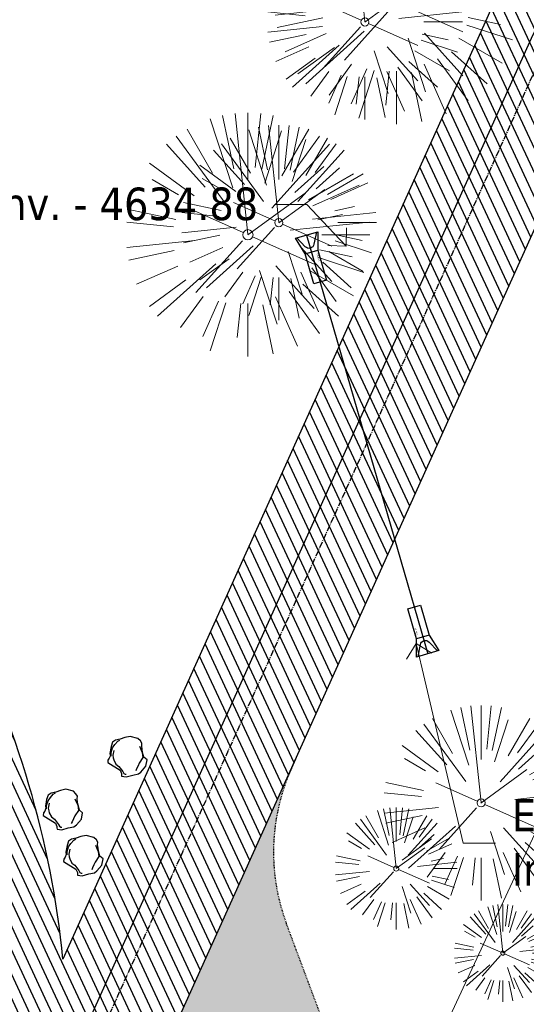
# Model space of a CAD drawing. Header units: feet. Extents: x 1134296 to 1140710, y 647902 to 649877.
# Tile 45 of 66: x 1134965 to 1135027, y 648787 to 648909. Entities that reach past the tile are written whole.
import ezdxf
from ezdxf import colors
from ezdxf.entities.mleader import LeaderData, LeaderLine
from ezdxf.lldxf.tags import DXFTag
from ezdxf.math import Vec2, Vec3

# ---------------------------------------------------------------- set-up
doc = ezdxf.new("R2010")
doc.units = ezdxf.units.FT
doc.header["$MEASUREMENT"] = 0
doc.linetypes.add('CENTER2', pattern=[1.125, 0.75, -0.125, 0.125, -0.125])
doc.linetypes.add('RAD', pattern=[0.13, 0.08, -0.05])
for name, color, linetype in [('C-PRKG-ASPH', 5, 'Continuous'), ('C-PRKG-GRVL', 8, 'Continuous'), ('C-ROAD-ASPHALT', 1, 'Continuous'), ('C-ROAD-CNTR', 1, 'CENTER2'), ('C-ROAD-GRVL', 1, 'RAD'), ('C-UTIL-STRM-PIPE', 210, 'Continuous'), ('C-UTIL-STRM-STRC', 210, 'Continuous'), ('C-UTIL-WATER-MEP', 7, 'WATER (.5x)'), ('G-TEXT-ST02', 2, 'Continuous'), ('G-XREF', 7, 'Continuous'), ('L-BARRIERROCK', 6, 'Continuous')]:
    doc.layers.add(name, color=color, linetype=linetype)
for name, color, linetype, lineweight in [('V-ANNO-TEXT', 8, 'Continuous', 13), ('V-SITE-VEGE', 8, 'Continuous', 18), ('V-UTIL-WATR-LINE', 8, 'WATER', 15)]:
    doc.layers.add(name, color=color, linetype=linetype, lineweight=lineweight)
doc.styles.add('SEI-Dim & Leader', font='tahoma.ttf')
doc.styles.get("Standard").update_dxf_attribs({"font": 'arial.ttf'})
tags = doc.linetypes.add('WATER', pattern='A,1.5,-0.2,["W",Standard,S=0.08,R=0,X=-0.1,Y=-0.04],-0.05', length=1.75).pattern_tags.tags
tags[6] = DXFTag(74, 10)
tags = doc.linetypes.add('WATER (.5x)', pattern='A,0.75,-0.2,["W",Standard,S=0.08,R=0,X=-0.1,Y=-0.04],-0.05', length=1).pattern_tags.tags
tags[6] = DXFTag(74, 10)
pattern_1 = [(115, (0, 0), (-1.132884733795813, -0.5282728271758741), [])]

# ---------------------------------------------------------------- blocks, each defined once
blk = doc.blocks.new('V-SITE-VEGE-Coniferious Tree 2')
at = {"color": 0, "linetype": 'ByBlock'}
for p, q in [((-0.0574950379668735, 0.2703678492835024), (-0.1039851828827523, 0.4890788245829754)), ((-0.0003172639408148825, 0.0025937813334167), (-0.05229705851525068, 0.4972664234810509)), ((-3.601054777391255e-05, 0.2219193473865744), (-3.601054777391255e-05, 0.5000060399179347)), ((0.02890183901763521, 0.2753366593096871), (0.05222503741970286, 0.4972664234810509)), ((0.0571938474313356, 0.2692740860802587), (0.1039131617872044, 0.4890788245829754)), ((-0.06264093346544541, 0.1926377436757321), (-0.1545378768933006, 0.4755369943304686)), ((-0.07913071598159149, 0.1088658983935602), (-0.2939353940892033, 0.4045257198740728)), ((-0.1460065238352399, 0.2528363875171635), (-0.2500390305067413, 0.4330260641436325)), ((0.06850648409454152, 0.2109817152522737), (0.1382469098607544, 0.425630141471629)), ((0.139142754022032, 0.2410654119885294), (0.2499670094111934, 0.4330260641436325)), ((0.1868724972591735, 0.2572635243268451), (0.2938633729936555, 0.4045257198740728)), ((-0.1756943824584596, 0.1950752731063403), (-0.3346129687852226, 0.3715878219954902)), ((0.09777767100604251, 0.108636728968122), (0.3345409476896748, 0.3715878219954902)), ((-0.2201011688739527, 0.1598873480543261), (-0.4045617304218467, 0.2938993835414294)), ((0.1919663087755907, 0.1728666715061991), (0.3115823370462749, 0.2805763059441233)), ((0.2487690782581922, 0.143647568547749), (0.4329900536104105, 0.2500030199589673)), ((-0.2844040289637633, 0.1641894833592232), (-0.393144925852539, 0.2269610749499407)), ((0.2658942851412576, 0.1183972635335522), (0.4567507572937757, 0.2033670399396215)), ((-0.0009318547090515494, -0.0006770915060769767), (0.2349564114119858, 0.1707208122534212)), ((-0.2961437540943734, 0.06292784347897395), (-0.4891148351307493, 0.1039491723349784)), ((-0.01992166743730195, 0.008854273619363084), (-0.2318825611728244, 0.1032199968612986)), ((0.2872695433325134, 0.06106323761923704), (0.3884790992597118, 0.08257391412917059)), ((-0.3060292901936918, 0.03215663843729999), (-0.4973024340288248, 0.05226104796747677)), ((0.173080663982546, 0.01818771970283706), (0.497230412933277, 0.05226104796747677)), ((0.3024988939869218, 0), (0.4999700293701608, 0)), ((-0.2182782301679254, -0.02292736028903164), (-0.4973024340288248, -0.05226104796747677)), ((-0.02300503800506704, -0.02554197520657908), (-0.2137781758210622, -0.2373882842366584)), ((0.01849546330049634, -0.008260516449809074), (0.2719985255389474, -0.1211160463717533)), ((-0.302185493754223, -0.0642195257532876), (-0.4891148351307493, -0.1039491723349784)), ((0.2936342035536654, -0.06241742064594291), (0.4274066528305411, -0.09084484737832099)), ((-0.1320480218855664, -0.1188660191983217), (-0.3716238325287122, -0.3345769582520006)), ((0.2891445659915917, -0.09395946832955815), (0.4755009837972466, -0.1545018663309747)), ((-0.2881436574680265, -0.1282723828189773), (-0.4568227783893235, -0.2033670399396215)), ((0.04781873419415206, -0.1473038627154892), (0.1192466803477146, -0.3671294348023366)), ((0.1143820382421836, -0.1271057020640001), (0.2718110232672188, -0.301920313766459)), ((0.2555295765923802, -0.1475434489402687), (0.4329900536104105, -0.2500030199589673)), ((-0.254528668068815, -0.1848980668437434), (-0.4045617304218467, -0.2938993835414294)), ((0.1688618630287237, -0.2324611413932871), (0.2938633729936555, -0.4045257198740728)), ((0.2253521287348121, -0.2029399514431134), (0.3715518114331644, -0.3345769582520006)), ((-0.1842986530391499, -0.2536176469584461), (-0.2766747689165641, -0.3807650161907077)), ((-0.1213812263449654, -0.2725449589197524), (-0.1855903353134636, -0.4167758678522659)), ((-0.09098502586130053, -0.2799408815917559), (-0.1545378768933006, -0.4755369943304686)), ((-0.02966136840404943, -0.2817638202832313), (-0.04434904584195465, -0.4216092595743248)), ((-3.601054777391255e-05, -0.2817638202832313), (-3.601054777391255e-05, -0.5000060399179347)), ((0.1131111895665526, -0.2541280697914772), (0.2033310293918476, -0.4567867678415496)), ((0.06104806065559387, -0.2873055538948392), (0.1039131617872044, -0.4890788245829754))]:
    blk.add_line(p, q, dxfattribs=at)
blk.add_circle((-3.601054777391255e-05, 0), 0.02083358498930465)
blk = doc.blocks.new('_Open90')
at = {"color": 0, "linetype": 'ByBlock', "lineweight": -2}
for p, q in [((-0.5, 0.5), (0, 0)), ((0, 0), (-1, 0)), ((0, 0), (-0.5, -0.5))]:
    blk.add_line(p, q, dxfattribs=at)
blk = doc.blocks.new("5'_BarrierRock")
at = {"layer": 'L-BARRIERROCK', "flags": 128}
for points in [[(3.796977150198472, 25.21031587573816), (-3.971151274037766, 23.41838866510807), (-10.84293678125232, 21.02912666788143), (-17.7147222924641, 19.53586684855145), (-22.19627771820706, 16.54930863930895), (-24.28770915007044, 10.27760197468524), (-26.0803419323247, 0.1233349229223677), (-25.48279766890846, -2.863184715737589), (-26.97668484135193, -7.044335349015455), (-29.06806322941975, -9.732226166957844), (-29.36686187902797, -13.31608058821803), (-11.14168239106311, -24.66494006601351), (-9.05030400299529, -29.74205430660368), (-9.05030400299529, -31.53398151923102), (-8.751505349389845, -33.62457612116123), (-1.87971984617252, -34.52053972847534), (7.680988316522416, -31.83264891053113), (16.04666099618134, -30.04072169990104), (19.63192655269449, -27.3528308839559), (27.10125632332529, -18.69186222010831), (28.89388910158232, -9.433597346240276), (24.11353502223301, -5.551075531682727), (22.02210359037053, 1.616633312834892), (21.42455933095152, 6.096412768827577), (20.82701507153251, 11.17356558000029), (21.12581372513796, 15.05604882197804), (19.03438229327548, 18.63990324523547), (15.15031808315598, 22.22375766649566), (3.796977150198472, 25.21031587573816)], [(-24.28770915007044, -3.759148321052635), (-24.28770915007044, 1.317965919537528), (-22.19627771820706, 8.187007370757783), (-18.61101215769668, 13.26412161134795), (-14.42820234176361, 18.04260703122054), (-11.44048104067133, 19.83453424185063)], [(-20.40364493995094, 4.603152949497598), (-21.8975321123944, -2.56455589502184), (-21.29998785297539, -6.447039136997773), (-20.40364493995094, -9.433597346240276), (-17.11717803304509, -15.70534258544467), (-12.93431516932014, -18.99052961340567), (-6.958872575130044, -26.75553466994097), (-5.46498540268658, -29.44342548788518), (-3.373607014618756, -30.63801791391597), (-1.87971984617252, -30.63801791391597)], [(17.54049512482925, 10.8748981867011), (21.62729471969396, 1.526720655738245), (22.61964785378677, -6.148371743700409), (17.24174951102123, -14.21204419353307), (15.44911673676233, -18.39319482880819), (13.35768530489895, -22.87301285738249), (12.1625967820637, -25.56090367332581)]]:
    blk.add_lwpolyline(points, dxfattribs=at)
blk = doc.blocks.new('*U1386')
at = {"flags": 128}
blk.add_lwpolyline([(-0.1771046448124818, -2.31034417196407), (-1.38081670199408, -0.399689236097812), (1.380816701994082, 0.3996892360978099), (1.383818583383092, -1.85852155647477)], dxfattribs=at)
blk.add_lwpolyline([(1.200710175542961, 0.3475558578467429), (0.9077532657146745, -1.138492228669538, -0.609256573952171), (-0.1592595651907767, -1.447348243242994), (-1.200710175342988, -0.3475558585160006)], format="xyb", dxfattribs=at)
blk.add_lwpolyline([(2.448729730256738, -5.53749753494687), (0.8878065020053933, -5.989320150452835), (-0.1771046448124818, -2.31034417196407), (1.383818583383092, -1.85852155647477)], close=True, dxfattribs=at)
at = {"layer": 'Defpoints'}
blk.add_text('15" FES', height=0.1999999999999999, rotation=106.1174161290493, dxfattribs=at).set_placement((1.686567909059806, -3.212698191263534))
blk = doc.blocks.new('*U1384')
at = {"flags": 128}
blk.add_lwpolyline([(-2.448729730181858, 5.537497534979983), (-0.8878065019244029, 5.989320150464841), (0.1771046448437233, 2.310344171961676), (-1.383818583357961, 1.858521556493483)], close=True, dxfattribs=at)
blk.add_lwpolyline([(0.1771046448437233, 2.310344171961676), (1.380816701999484, 0.3996892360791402), (-1.380816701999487, -0.3996892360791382), (-1.383818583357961, 1.858521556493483)], dxfattribs=at)
blk.add_lwpolyline([(-1.200710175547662, -0.3475558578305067), (-0.9077532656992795, 1.138492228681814, -0.609256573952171), (0.159259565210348, 1.44734824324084), (1.200710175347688, 0.3475558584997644)], format="xyb", dxfattribs=at)
at = {"layer": 'Defpoints'}
blk.add_text('15" FES', height=0.2, rotation=286.1174161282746, dxfattribs=at).set_placement((-1.686567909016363, 3.21269819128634))
blk = doc.blocks.new('C_PBASE-PACTOLA_02403811')
at = {"layer": 'C-ROAD-ASPHALT'}
blk.add_lwpolyline([(1134916.811965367, 648653.2299950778), (1134952.321656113, 648718.215074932, 0.01915469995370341), (1134969.657277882, 648753.0477392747), (1135036.873309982, 648902.1641641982, 0.009218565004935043), (1135044.254367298, 648919.3790657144), (1135101.509820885, 649060.0203951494, 0.04927264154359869), (1135107.544114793, 649080.3791714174), (1135113.245677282, 649110.0761826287, 0.3025232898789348), (1135079.742163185, 649189.7952543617), (1135017.583038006, 649231.0012923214, 0.03670103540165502), (1134952.658282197, 649267.4907225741), (1134930.361796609, 649277.95101182, 0.265468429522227), (1134828.518541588, 649269.7547374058), (1134807.494103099, 649255.3935736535, 0.04164346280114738), (1134780.654611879, 649233.5777859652), (1134706.829601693, 649162.5981949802, 0.05765878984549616), (1134625.196538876, 649063.6602364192, -0.5722564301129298), (1134616.582948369, 649064.0343807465), (1134601.857481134, 649091.7855040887)], format="xyb", dxfattribs=at)
blk.add_lwpolyline([(1134609.502741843, 649004.1715281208, -0.08481675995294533), (1134717.918854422, 649151.0643979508), (1134791.743864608, 649222.0439889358, -0.04164346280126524), (1134816.518779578, 649242.1816391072), (1134837.543218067, 649256.5428028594, -0.2654684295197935), (1134923.566161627, 649263.4658695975), (1134945.862647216, 649253.0055803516, -0.03670103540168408), (1135008.742528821, 649217.6654234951), (1135070.901654, 649176.4593855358, -0.3025232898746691), (1135097.532652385, 649113.0929439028), (1135091.831089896, 649083.3959326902, -0.0492726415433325), (1135086.690765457, 649066.0532714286), (1135029.43531187, 648925.4119419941, -0.009218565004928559), (1135022.286728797, 648908.7392420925), (1134970.105907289, 648792.9779079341, 0.09466954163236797), (1134957.786175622, 648834.7349342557), (1134921.92741579, 648904.3472810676, 0.300313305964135), (1134722.086161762, 649016.5601342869), (1134632.500993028, 649010.1122188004, 0.09071439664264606)], format="xyb", close=True, dxfattribs=at)
at = {"layer": 'C-ROAD-CNTR', "flags": 128}
blk.add_lwpolyline([(1134682.815781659, 648422.2458494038), (1134669.21986276, 648425.8462855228, -0.1774687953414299), (1134620.150062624, 648460.1534391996), (1134616.502637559, 648465.3792168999, -0.1042089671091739), (1134576.197064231, 648560.2628234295), (1134558.554057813, 648650.0509356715, -0.01381007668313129), (1134553.979962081, 648677.2843639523), (1134544.902369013, 648742.2703875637, -0.09433329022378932), (1134550.434197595, 648854.3354307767), (1134558.997505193, 648889.7214101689, -0.1428635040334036), (1134712.374228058, 649156.8312964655), (1134786.199238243, 649227.8108874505, -0.04164346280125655), (1134812.006441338, 649248.7876063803), (1134833.030879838, 649263.1487701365, -0.2654684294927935), (1134926.96397912, 649270.7084407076), (1134949.260464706, 649260.2481514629, -0.03670103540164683), (1135013.162783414, 649224.3333579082), (1135075.321908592, 649183.1273199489, -0.3025232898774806), (1135105.389164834, 649111.5845632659), (1135099.687602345, 649081.8875520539, -0.04927264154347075), (1135094.100293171, 649063.036833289), (1135036.844839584, 648922.3955038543, -0.009218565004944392), (1135029.58001939, 648905.4517031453), (1134962.363987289, 648756.3352782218, -0.01915469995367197), (1134945.301367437, 648722.0511597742), (1134909.791676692, 648657.06607992, -0.111236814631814), (1134866.238656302, 648607.5744966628), (1134762.181369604, 648532.0907847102, 0.3229446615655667), (1134716.395894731, 648393.2215671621), (1134719.721086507, 648382.7059234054, -0.1714240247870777), (1134715.287797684, 648249.5554414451), (1134707.163513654, 648228.7837741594, -0.02272318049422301), (1134688.713657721, 648187.2766264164, 0.05045028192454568), (1134653.344169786, 648094.1277041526)], format="xyb", dxfattribs=at)
at = {"layer": 'C-ROAD-GRVL'}
blk.add_lwpolyline([(1135004.371673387, 648779.3032774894), (1134997.602969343, 648797.3876299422, -0.1979335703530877), (1134998.225163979, 648816.4245990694), (1134998.863570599, 648817.8408819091)], format="xyb", dxfattribs=at)
at = {"layer": 'C-UTIL-STRM-PIPE', "flags": 128}
blk.add_lwpolyline([(1135000.094880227, 648882.092254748), (1135015.01231789, 648830.5565985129)], dxfattribs=at)
at = {"layer": 'C-UTIL-WATER-MEP', "flags": 128}
blk.add_lwpolyline([(1134713.292159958, 648416.2441137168), (1134669.731849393, 648427.7796426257, -0.1774687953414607), (1134621.79009064, 648461.2981261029), (1134618.142665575, 648466.5239038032, -0.1042089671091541), (1134578.159536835, 648560.6484414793), (1134560.516530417, 648650.4365537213, -0.01381007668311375), (1134555.960731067, 648677.5610482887), (1134546.883138, 648742.5470719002, -0.09433329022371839), (1134552.378087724, 648853.8650148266), (1134560.941395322, 648889.2509942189, -0.1428635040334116), (1134713.760384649, 649155.3895718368), (1134787.585394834, 649226.3691628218, -0.04164346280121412), (1134813.134525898, 649247.1361145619), (1134834.158964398, 649261.4972783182, -0.2654684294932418), (1134926.114524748, 649268.8977979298), (1134948.411010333, 649258.437508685, -0.03670103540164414), (1135012.057719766, 649222.6663743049), (1135074.216844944, 649181.4603363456, -0.302523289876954), (1135103.425036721, 649111.961658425), (1135097.723474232, 649082.264647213, -0.04927264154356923), (1135092.247911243, 649063.7909428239), (1135034.992457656, 648923.1496133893, -0.009218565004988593), (1135027.756696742, 648906.273587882), (1134960.540664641, 648757.1571629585, -0.01915469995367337), (1134943.546295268, 648723.0101809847), (1134908.036604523, 648658.0251011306, -0.1112368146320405), (1134865.064291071, 648609.1934056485), (1134761.007004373, 648533.7096936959, 0.1574684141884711), (1134714.965670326, 648470.6755079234, 0.1574684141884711)], format="xyb", dxfattribs=at)
at = {"layer": 'C-UTIL-STRM-STRC', "color": 221, "linetype": 'Continuous', "lineweight": -3}
for name, p in [('*U1386', (1135000.094880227, 648882.092254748)), ('*U1384', (1135015.01231789, 648830.5565985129, 4636.6332432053))]:
    blk.add_blockref(name, p, dxfattribs=at)
at = {"layer": 'L-BARRIERROCK', "xscale": 0.08333333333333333, "yscale": 0.08333333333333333, "zscale": 0.08333333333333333}
for p in [(1134978.063897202, 648818.2896928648), (1134970.126263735, 648811.7850266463), (1134972.640244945, 648806.1169319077)]:
    blk.add_blockref("5'_BarrierRock", p, dxfattribs=at)
blk = doc.blocks.new('C_PHTCH-PACTOLA_02403811')
at = {"layer": 'C-PRKG-ASPH'}
h = blk.add_hatch(dxfattribs=at)
h.set_pattern_fill('ANSI31', color=256, scale=10, angle=70)
h.set_pattern_definition(pattern_1)
edge = h.paths.add_edge_path(flags=16)
edge.add_arc((1135093.567290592, 648760.3570235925), 541.9999999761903, 143.5703577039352, 153.2664360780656, ccw=False)
edge.add_arc((1135093.567290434, 648760.3570237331), 541.9999997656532, 133.8742793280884, 143.5703577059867, ccw=False)
edge.add_line((1134717.918854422, 649151.0643979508), (1134791.743864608, 649222.0439889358))
edge.add_arc((1134924.814897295, 649083.6384245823), 191.9999999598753, 124.33581191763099, 133.8742793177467, ccw=False)
edge.add_line((1134816.518779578, 649242.1816391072), (1134837.543218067, 649256.5428028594))
edge.add_arc((1134886.614896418, 649184.7029087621), 87.00000000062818, 64.86660358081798, 124.33581191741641, ccw=False)
edge.add_line((1134923.566161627, 649263.4658695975), (1134945.862647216, 649253.0055803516))
edge.add_arc((1134736.896871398, 648807.5874571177), 491.9999999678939, 56.45911934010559, 64.86660355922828, ccw=False)
edge.add_line((1135008.742528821, 649217.6654234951), (1135070.901654, 649176.4593855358))
edge.add_arc((1135036.644680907, 649124.7828938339), 62.00000000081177, -10.868034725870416, 56.45911933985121, ccw=False)
edge.add_line((1135097.532652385, 649113.0929439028), (1135091.831089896, 649083.3959326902))
edge.add_arc((1135001.481196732, 649100.7423100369), 92.00000001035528, 337.8486329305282, 349.13196525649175, ccw=False)
edge.add_line((1135086.690765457, 649066.0532714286), (1135029.43531187, 648925.4119419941))
edge.add_arc((1134573.749357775, 649110.9228871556), 491.9999995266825, 335.73595333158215, 337.84863296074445, ccw=False)
edge.add_line((1135022.286728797, 648908.7392420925), (1134970.105907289, 648792.9779079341))
edge.add_line((1134970.105907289, 648792.9779079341), (1134955.070696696, 648759.622817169))
edge.add_arc((1134506.533324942, 648961.8064625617), 492.0000003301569, 331.3465562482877, 335.7359533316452, ccw=False)
edge.add_line((1134938.281078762, 648725.8872446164), (1134902.771388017, 648660.9021647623))
edge.add_arc((1134778.161263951, 648728.9926705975), 142.0000000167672, 305.95733191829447, 331.34655630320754, ccw=False)
edge.add_line((1134861.541195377, 648614.0501326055), (1134757.483908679, 648538.5664206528))
edge.add_arc((1134835.579196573, 648430.9089730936), 133.0000000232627, 125.9573319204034, 166.4171722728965)
edge.add_arc((1134672.277915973, 648470.363906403), 35.00000000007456, 244.10855969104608, 346.41717227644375, ccw=False)
edge.add_arc((1134691.461854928, 648509.9128519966), 78.95614352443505, 214.9055155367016, 244.1168481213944, ccw=False)
edge.add_line((1134626.710174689, 648464.732186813), (1134623.062749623, 648469.9579645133))
edge.add_arc((1134821.506139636, 648608.4650796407), 241.9999999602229, 191.1167612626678, 214.9138039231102, ccw=False)
edge.add_line((1134584.046954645, 648561.8052956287), (1134566.403948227, 648651.5934078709))
edge.add_arc((1135049.172208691, 648746.4554480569), 491.9999999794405, 187.9519260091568, 191.1167612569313, ccw=False)
edge.add_line((1134561.903038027, 648678.391101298), (1134552.825444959, 648743.3771249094))
edge.add_arc((1134842.017716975, 648783.7730382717), 292.0000000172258, 166.3961174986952, 187.9519260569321, ccw=False)
edge.add_line((1134558.209758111, 648852.4537669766), (1134566.77306571, 648887.8397463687))
edge.add_arc((1135093.567290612, 648760.357023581), 542.0000000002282, 158.0478401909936, 166.396117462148, ccw=False)
edge.add_arc((1135093.567290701, 648760.357023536), 542.0000000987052, 153.2664360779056, 158.0478401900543, ccw=False)
edge = h.paths.add_edge_path()
edge.add_line((1134664.934415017, 648091.0186503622), (1134641.753924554, 648097.236757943))
edge.add_arc((1135131.441785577, 647965.8792352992), 506.9999999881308, 154.1154939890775, 164.9840567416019, ccw=False)
edge.add_arc((1135131.44177555, 647965.8792402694), 506.9999887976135, 153.4314984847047, 154.115493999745, ccw=False)
edge.add_arc((1134241.513528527, 648410.9103548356), 488.0000000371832, 333.4314984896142, 338.6383717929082)
edge.add_line((1134695.987914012, 648233.1548120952), (1134704.112198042, 648253.9264793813))
edge.add_arc((1134529.027803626, 648322.4060737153), 188.0000000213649, 338.6383717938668, 377.1954705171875)
edge.add_arc((1134651.306425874, 648360.2470375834), 60.00000000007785, 17.1954705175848, 74.97265706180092)
edge.add_line((1134666.863224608, 648418.1951696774), (1134661.500576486, 648419.8056636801))
edge.add_arc((1134691.489318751, 648509.9450223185), 94.99699278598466, 223.9418846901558, 251.5980721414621, ccw=False)
edge.add_arc((1134691.535842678, 648509.9839590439), 95.05751145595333, 214.9165962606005, 223.9393241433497, ccw=False)
edge.add_line((1134613.590003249, 648455.5746160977), (1134609.942525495, 648460.8004692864))
edge.add_arc((1134821.506139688, 648608.4650796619), 258.0000000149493, 191.1167612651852, 214.9138039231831, ccw=False)
edge.add_line((1134568.347173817, 648558.7203512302), (1134550.704167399, 648648.5084634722))
edge.add_arc((1135049.172208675, 648746.4554480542), 507.9999999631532, 187.9519260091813, 191.1167612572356, ccw=False)
edge.add_line((1134546.056886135, 648676.177626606), (1134536.979293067, 648741.163650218))
edge.add_arc((1134842.01771694, 648783.7730382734), 307.9999999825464, 166.3961174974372, 187.9519260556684, ccw=False)
edge.add_line((1134542.658637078, 648856.2170945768), (1134551.221944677, 648891.6030739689))
edge.add_arc((1135093.567290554, 648760.3570237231), 557.9999999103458, 163.9213237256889, 166.3961174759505, ccw=False)
edge.add_arc((1134538.177323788, 648920.4382053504), 19.99999999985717, 343.9213237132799, 402.7699397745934)
edge.add_line((1134552.859048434, 648934.0193305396), (1134533.446357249, 648955.005204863))
edge.add_arc((1135093.567290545, 648760.3570234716), 592.9783928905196, 146.0187423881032, 160.8370986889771, ccw=False)
edge.add_line((1134601.857481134, 649091.7855040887), (1134616.582948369, 649064.0343807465))
edge.add_arc((1134620.999668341, 649066.3780071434), 5.000000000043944, 207.9515834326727, 327.0740857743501)
edge.add_arc((1135093.567290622, 648760.3570235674), 558.0000000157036, 133.8742793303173, 147.0740857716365, ccw=False)
edge.add_line((1134706.829601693, 649162.5981949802), (1134780.654611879, 649233.5777859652))
edge.add_arc((1134924.814897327, 649083.6384245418), 208.0000000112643, 124.3358119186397, 133.8742793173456, ccw=False)
edge.add_line((1134807.494103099, 649255.3935736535), (1134828.518541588, 649269.7547374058))
edge.add_arc((1134886.614896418, 649184.7029087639), 102.9999999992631, 64.86660357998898, 124.33581191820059, ccw=False)
edge.add_line((1134930.361796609, 649277.9510118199), (1134952.658282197, 649267.4907225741))
edge.add_arc((1134736.896871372, 648807.5874570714), 508.0000000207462, 56.4591193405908, 64.86660355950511, ccw=False)
edge.add_line((1135017.583038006, 649231.0012923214), (1135079.742163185, 649189.7952543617))
edge.add_arc((1135036.644680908, 649124.782893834), 77.99999999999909, -10.868034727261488, 56.45911934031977, ccw=False)
edge.add_line((1135113.245677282, 649110.0761826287), (1135107.544114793, 649080.3791714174))
edge.add_arc((1135001.481196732, 649100.7423100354), 108.0000000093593, 337.84863293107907, 349.131965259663, ccw=False)
edge.add_line((1135101.509820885, 649060.0203951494), (1135044.254367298, 648919.3790657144))
edge.add_arc((1134573.749357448, 649110.9228872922), 507.9999998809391, 335.7359533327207, 337.84863295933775, ccw=False)
edge.add_line((1135036.873309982, 648902.1641641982), (1134969.657277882, 648753.0477392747))
edge.add_arc((1134506.53332524, 648961.8064624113), 507.9999999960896, 331.346556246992, 335.73595333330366, ccw=False)
edge.add_line((1134952.321656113, 648718.215074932), (1134916.811965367, 648653.2299950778))
edge.add_arc((1134778.161263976, 648728.9926705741), 157.9999999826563, 305.9573319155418, 331.3465563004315, ccw=False)
edge.add_line((1134870.936117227, 648601.0988607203), (1134766.878830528, 648525.6151487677))
edge.add_arc((1134835.579196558, 648430.9089731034), 117.0000000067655, 125.9573319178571, 162.264860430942)
edge.add_arc((1134752.713885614, 648457.4106757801), 29.99999999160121, 162.264860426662, 196.8024120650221)
edge.add_arc((1134835.579196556, 648430.9089731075), 113.0000000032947, 170.9217318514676, 197.5476736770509)
edge.add_line((1134727.837491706, 648396.8395581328), (1134731.162683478, 648386.3239143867))
edge.add_arc((1134529.027802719, 648322.4060734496), 212.0000009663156, 11.340079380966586, 17.54767372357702, ccw=False)
edge.add_arc((1134529.055568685, 648322.403813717), 211.9732215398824, -20.64909134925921, 11.342153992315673, ccw=False)
edge.add_arc((1134759.869013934, 648235.3149369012), 34.72371615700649, 159.1871917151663, 239.4135572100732)
edge.add_line((1134742.200276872, 648205.422593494), (1134709.513, 648185.696))
edge.add_line((1134709.513, 648185.696), (1134698.996135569, 648181.0065459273))
edge.add_arc((1135131.441785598, 647965.8792352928), 483.0000000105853, 153.5511843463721, 164.9840567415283)
h = blk.add_hatch(dxfattribs=at)
h.set_pattern_fill('ANSI31', color=256, scale=10, angle=70)
h.set_pattern_definition(pattern_1)
edge = h.paths.add_edge_path()
edge.add_arc((1134528.118781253, 648951.5747513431), 468.1169545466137, 332.7082799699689, 335.7919468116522)
edge.add_line((1134955.070696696, 648759.622817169), (1134970.105907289, 648792.9779079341))
edge.add_arc((1134854.663832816, 648781.6144823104), 116.0000000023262, 5.621742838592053, 27.25393242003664)
edge.add_line((1134957.786175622, 648834.7349342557), (1134921.92741579, 648904.3472810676))
edge.add_arc((1134737.018387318, 648809.0968155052), 208.0000000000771, 27.25393242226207, 94.11677930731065)
edge.add_line((1134722.086161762, 649016.5601342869), (1134632.500993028, 649010.1122188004))
edge.add_arc((1134637.239103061, 648944.282511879), 66.00000000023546, 94.1167793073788, 114.8502392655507)
edge.add_arc((1135093.567290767, 648760.3570235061), 542.000000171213, 153.2664360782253, 158.047840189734)
edge.add_arc((1134637.23910306, 648944.2825118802), 49.99999999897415, 94.11677930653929, 158.0478401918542, ccw=False)
edge.add_line((1134633.649625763, 648994.1535019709), (1134723.234794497, 649000.6014174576))
edge.add_arc((1134737.018387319, 648809.0968155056), 191.9999999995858, 27.25393242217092, 94.1167793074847, ccw=False)
edge.add_line((1134907.703644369, 648897.0203221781), (1134943.5624042, 648827.4079753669))
edge.add_arc((1134854.663832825, 648781.6144823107), 99.99999999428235, -26.539358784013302, 27.253932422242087, ccw=False)
at = {"layer": 'C-PRKG-GRVL'}
h = blk.add_hatch(dxfattribs=at)
h.set_pattern_fill('AR-SAND', color=256)
h.set_pattern_definition([(37.50000000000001, (0, 0), (-0.06299335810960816, 1.926823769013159), [0, -1.52, 0, -1.7, 0, -1.625]), (7.499999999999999, (0, 0), (1.769776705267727, 2.82214606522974), [0, -0.82, 0, -1.37, 0, -0.525]), (327.5, (-1.23, 0), (3.114141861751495, 0.005659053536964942), [0, -0.5, 0, -1.8, 0, -2.35]), (317.5, (-1.23, 0), (3.006126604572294, 0.8776755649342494), [0, -0.25, 0, -1.18, 0, -1.35])])
edge = h.paths.add_edge_path()
edge.add_line((1134997.602969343, 648797.3876299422), (1135015.939374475, 648748.3971568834))
edge.add_line((1135015.939374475, 648748.3971568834), (1134997.208392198, 648741.3864288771))
edge.add_line((1134997.208392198, 648741.3864288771), (1134985.7283253, 648772.0584122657))
edge.add_arc((1134981.982128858, 648770.6562666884), 4.000000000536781, 20.5201268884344, 155.7359533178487)
edge.add_line((1134978.335483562, 648772.300036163), (1134998.225163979, 648816.4245990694))
edge.add_arc((1135021.01669708, 648806.1510398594), 24.99999999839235, 155.7359533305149, 200.5201270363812)
blk = doc.blocks.new('C_XBASE-PACTOLA_02403811')
at = {"layer": 'V-UTIL-WATR-LINE', "flags": 128}
blk.add_lwpolyline([(1134946.432, 649283.888), (1135074.541151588, 649099.5990538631), (1135109.755, 649053.73), (1135113.62, 649049.674), (1135081.394236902, 648993.5410676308), (1135100.461075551, 648963.8033200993), (1135008.674239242, 648766.4398010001)], dxfattribs=at)
at = {"layer": 'V-SITE-VEGE'}
for p, xscale, yscale, zscale in [((1135011.16, 648910.728), 29.99963760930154, 29.99963760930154, 29.99963760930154), ((1134992.881, 648882.126), 29.99963760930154, 29.99963760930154, 29.99963760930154), ((1135011.132, 648804.13), 14.99981880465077, 14.99981880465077, 14.99981880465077)]:
    blk.add_blockref('V-SITE-VEGE-Coniferious Tree 2', p, dxfattribs=dict(at, xscale=xscale, yscale=yscale, zscale=zscale))
at = {"layer": 'V-SITE-VEGE', "rotation": 8.537736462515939e-07}
for p, xscale, yscale, zscale in [((1135007.276, 648908.312), 23.99971008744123, 23.99971008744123, 23.99971008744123), ((1134996.683, 648883.617), 23.99971008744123, 23.99971008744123, 23.99971008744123), ((1135021.575, 648812.21), 23.99971008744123, 23.99971008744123, 23.99971008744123), ((1135024.252, 648793.72), 11.99985504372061, 11.99985504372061, 11.99985504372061)]:
    blk.add_blockref('V-SITE-VEGE-Coniferious Tree 2', p, dxfattribs=dict(at, xscale=xscale, yscale=yscale, zscale=zscale))
at = {"layer": 'V-ANNO-TEXT'}
ml = blk.add_multileader_mtext('Standard', dxfattribs=at)
ml.set_content('Inv. - 4634.88', color=256, style='SEI-Dim & Leader')
ml.set_leader_properties(color=256, linetype='ByLayer', lineweight=-1)
ml.set_arrow_properties(name='OPEN90')
ml.build(insert=Vec2(0, 0))
ml.multileader.update_dxf_attribs({"text_left_attachment_type": 2, "text_right_attachment_type": 2, "dogleg_length": 0.1, "arrow_head_size": 3.2, "scale": 40})
ctx = ml.context
ctx.base_point, ctx.scale, ctx.arrow_head_size, ctx.plane_origin = Vec3(1134957.935399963, 648885.8372645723), 40, 3.2, Vec3(1135004.962, 648880.73)
ctx.left_attachment, ctx.right_attachment, ctx.text_align_type = 2, 2, 2
notes = []
notes.append((ctx, [(0, (1, 1, 0), (1135000.135534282, 648885.8372645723), (-1, 0), 4, [(0, [(1135004.962, 648880.73)], 0, [])])]))
ctx.mtext.insert, ctx.mtext.alignment, ctx.mtext.flow_direction = Vec3(1134994.135534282, 648887.9286010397), 3, 5
ml = blk.add_multileader_mtext('Standard', dxfattribs=at)
ml.set_content('Ex. 15" CMP\\PInv. - 4636.15', color=256, style='SEI-Dim & Leader')
ml.set_leader_properties(color=256, linetype='ByLayer', lineweight=-1)
ml.set_arrow_properties(name='OPEN90')
ml.build(insert=Vec2(0, 0))
ml.multileader.update_dxf_attribs({"text_left_attachment_type": 2, "text_right_attachment_type": 2, "dogleg_length": 0.1, "arrow_head_size": 3.2, "scale": 40})
ctx = ml.context
ctx.base_point, ctx.scale, ctx.arrow_head_size, ctx.plane_origin = Vec3(1135023.364741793, 648807.242790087, 4636.147), 40, 3.2, Vec3(1135013.579, 648831.8169999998, 4636.147)
ctx.left_attachment, ctx.right_attachment = 2, 2
notes.append((ctx, [(0, (1, 1, 0), (1135019.364741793, 648807.242790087, 4636.147), (1, 0), 4, [(0, [(1135013.579, 648831.817, 4636.147)], 0, [])])]))
ctx.mtext.insert, ctx.mtext.flow_direction = Vec3(1135025.364741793, 648812.695666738, 4636.147), 5
for ctx, leaders in notes:
    for number, flags, end, landing, length, lines in leaders:
        leader = LeaderData()
        leader.index, (leader.has_last_leader_line, leader.has_dogleg_vector, leader.attachment_direction) = number, flags
        leader.last_leader_point, leader.dogleg_vector, leader.dogleg_length = Vec3(end), Vec3(landing), length
        for number, points, colour, breaks in lines:
            line = LeaderLine()
            line.index, line.vertices, line.color, line.breaks = number, Vec3.list(points), colors.encode_raw_color(colour), breaks
            leader.lines.append(line)
        ctx.leaders.append(leader)

msp = doc.modelspace()

# ---------------------------------------------------------------- block references
at = {"layer": 'G-TEXT-ST02'}
msp.add_blockref('C_PHTCH-PACTOLA_02403811', (0, 0), dxfattribs=at)

# ---------------------------------------------------------------- next in the draw order: block references
at = {"layer": 'G-XREF'}
msp.add_blockref('C_XBASE-PACTOLA_02403811', (0, 0), dxfattribs=at)

# ---------------------------------------------------------------- next in the draw order: block references
msp.add_blockref('C_PBASE-PACTOLA_02403811', (0, 0), dxfattribs=at)

doc.saveas('drawing.dxf')
